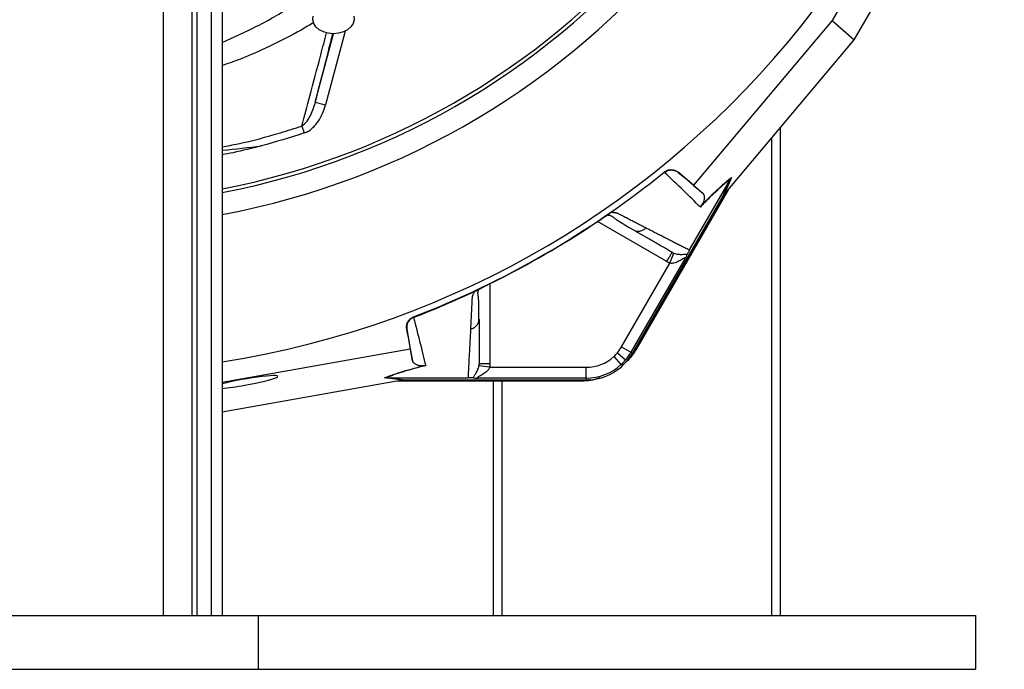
# Model space of a CAD drawing. Header units: millimetres. Extents: x 3528 to 6506, y 5193 to 8895.
# Tile 5 of 13: x 4935 to 6307, y 5193 to 6098. Entities that reach past the tile are written whole.
import ezdxf

# ---------------------------------------------------------------- set-up
doc = ezdxf.new("R2010")
doc.units = ezdxf.units.MM
doc.header["$LTSCALE"] = 5

msp = doc.modelspace()

# ---------------------------------------------------------------- linework, layer by layer
at = {"color": 7, "linetype": 'Continuous', "lineweight": 25}
for p, q in [((5217.2, 7620.3), (5217.2, 5267.5)), ((5135, 7470.3), (5135, 5267.5)), ((5175, 7470.3), (5175, 5267.5)), ((5181.9, 7470.3), (5181.9, 5267.5)), ((5201.9, 7470.3), (5201.9, 5267.5)), ((6233.9, 6385.4), (6067.2, 6096.6)), ((6098.1, 6069.5), (6272.8, 6372.2)), ((6067.2, 6096.6), (5874.2, 5866.9)), ((6067.2, 6096.6), (6098.1, 6069.5)), ((5917.4, 5854.5), (6098.1, 6069.5)), ((5346.7, 5983), (5361.2, 5979.1)), ((5328.3, 5949.5), (5331.6, 5939.9)), ((5995, 5946.9), (5995, 5267.5)), ((5833.9, 5884.9), (5833.4, 5885.4)), ((5852.5, 5885.2), (5852.9, 5884.8)), ((5874.2, 5866.9), (5852.5, 5885.2)), ((5868.5, 5776.9), (5925.5, 5875.5)), ((5914.7, 5850.9), (5925.5, 5875.6)), ((5927.2, 5878), (5916.4, 5853.3)), ((5922.2, 5860.2), (5794.9, 5639.7)), ((5874.2, 5866.9), (5886.9, 5855.8)), ((5789, 5633.1), (5914.7, 5850.9)), ((5918.4, 5855.6), (5794, 5640.2)), ((5757.3, 5827.6), (5757.7, 5827.8)), ((5790.2, 5804.7), (5792.3, 5804)), ((5862, 5764.5), (5786.8, 5634.3)), ((5841.2, 5758.5), (5846.6, 5772.4)), ((5773.8, 5641.8), (5841.2, 5758.5)), ((5571.5, 5720.3), (5571.9, 5720.5)), ((5483.7, 5683.5), (5483.9, 5682.9)), ((5574.8, 5678.4), (5575.2, 5680.6)), ((5474.5, 5666.3), (5474.4, 5666.9)), ((5474.4, 5666.9), (5479.3, 5638.9)), ((5773.8, 5641.8), (5786.8, 5634.3)), ((5217.2, 5592.5), (5479.3, 5638.9)), ((5479.3, 5638.9), (5482.6, 5622.4)), ((5762.9, 5628.2), (5773, 5617.1)), ((5768, 5633.5), (5779.4, 5623.8)), ((5786.8, 5634.3), (5789, 5633.1)), ((5794.9, 5639.7), (5794, 5640.2)), ((5589.8, 5613.3), (5575, 5615.6)), ((5589.8, 5613.3), (5724.5, 5613.3)), ((5468.5, 5595.3), (5217.2, 5550.8)), ((5470.1, 5595.6), (5443.3, 5598.6)), ((5446.2, 5598.8), (5472.9, 5595.9)), ((5446.3, 5598.8), (5560.2, 5598.8)), ((5715.8, 5594), (5461.1, 5594)), ((5715.8, 5595.1), (5467, 5595.1)), ((5472.9, 5595.9), (5724.5, 5595.9)), ((5724.5, 5598.3), (5574.1, 5598.3)), ((5595, 5594), (5595, 5267.5)), ((5715.8, 5594), (5715.8, 5595.1)), ((5724.5, 5598.3), (5724.5, 5595.9)), ((4767.2, 5267.5), (5267.2, 5267.5)), ((5267.2, 5267.5), (6267.2, 5267.5)), ((5267.2, 5267.5), (5267.2, 5192.5)), ((6267.2, 5267.5), (6267.2, 5192.5)), ((3767.2, 5192.5), (6267.2, 5192.5)), ((4767.2, 5192.5), (5267.2, 5192.5))]:
    msp.add_line(p, q, dxfattribs=at)
at = {"color": 8, "linetype": 'Continuous', "lineweight": 25}
for p, q in [((5388.7, 6081.9), (5361.2, 5979.1)), ((5346.7, 5983), (5372.2, 6078.2)), ((5983, 5932.6), (5983, 5267.5)), ((5836.7, 5760.6), (5740.1, 5816.4)), ((5590.2, 5729.8), (5590.2, 5618.3)), ((5607, 5594), (5607, 5267.5))]:
    msp.add_line(p, q, dxfattribs=at)
at = {"color": 7, "linetype": 'Continuous', "lineweight": 25, "flags": 128}
for points in [[(5372.2, 6078.2), (5365.1, 6078.8), (5358.4, 6080.7), (5352.5, 6083.7), (5347.9, 6087.7), (5344.9, 6092.4), (5343.5, 6097.5), (5344, 6102.7)], [(5400.5, 6102.7), (5400.9, 6097.5), (5399.6, 6092.4), (5396.5, 6087.7), (5391.9, 6083.7), (5386.1, 6080.7), (5379.4, 6078.8), (5372.2, 6078.2)], [(5794, 5640.2), (5787.4, 5630.4), (5786.9, 5629.7)], [(5728.5, 5596), (5727.6, 5595.8), (5715.8, 5595.1)]]:
    msp.add_lwpolyline(points, dxfattribs=at)
at = {"color": 7, "linetype": 'Continuous', "lineweight": 25}
for centre, radius, start, end in [((5017.2, 6895.3), 1290, 278.9187, 88.32), ((5017.2, 6895.3), 1052.5, 280.9542, 0), ((5017.2, 6895.3), 1057.5, 280.9017, 0), ((5017.2, 6895.3), 1087.5, 280.597, 0), ((5017.2, 6895.3), 1298.5, 291.0565, 308.9435), ((5724.5, 5670.3), 57, 319.6989, 330), ((5724.5, 5670.3), 74.5, 270, 330), ((5724.5, 5670.3), 57, 270, 312.3248), ((5724.5, 5670.3), 57, 312.3248, 319.6989), ((5724.5, 5670.3), 72, 319.6989, 330), ((5724.5, 5670.3), 72, 270, 312.3248), ((5724.5, 5670.3), 72, 312.3248, 319.6989)]:
    msp.add_arc(centre, radius, start, end, dxfattribs=at)
for centre, major_axis, ratio, start_param, end_param in [((5913.6, 5847.9), (55.5, 66.2), 0.015428, 1.483174, 1.50138), ((5247.8, 5592.5), (46.8, 8.3), 0.089192, 4.712389, 8.552062), ((5247.8, 5592.5), (46.8, 8.3), 0.089192, 3.982733, 4.712389), ((5476.2, 5595.3), (85.1, 14.9), 0.015428, 1.640213, 1.658419)]:
    msp.add_ellipse(centre, major_axis=major_axis, ratio=ratio, start_param=start_param, end_param=end_param, dxfattribs=at)
at = {"color": 8, "linetype": 'Continuous', "lineweight": 25}
for points, knots in [([(5217.2, 6066.1), (5233.3, 6073.3), (5268.6, 6089.2), (5310.4, 6113.4), (5335.7, 6130.7), (5343.5, 6136)], [0, 0, 0, 0, 0.364867, 0.80459, 1, 1, 1, 1]), ([(5344.8, 6093.7), (5339, 6090.2), (5318.7, 6078.1), (5284.6, 6060.9), (5247.9, 6044.4), (5225.7, 6036.8), (5217.2, 6033.9)], [0, 0, 0, 0, 0.1453043, 0.5012315, 0.8096719, 1, 1, 1, 1]), ([(5328.3, 5949.5), (5332, 5963.3), (5340.5, 5995.7), (5352, 6039), (5360, 6069.3), (5362.7, 6079.5)], [0, 0, 0, 0, 0.33065, 0.772869, 1, 1, 1, 1]), ([(5371.1, 6078.7), (5369, 6070.3), (5361.7, 6042.1), (5353.7, 6010.6), (5347.8, 5987.5), (5346.7, 5983)], [0, 0, 0, 0, 0.25429, 0.854049, 1, 1, 1, 1]), ([(5217.2, 5920.6), (5224.6, 5921.9), (5252, 5927), (5289, 5937.1), (5318.3, 5946.3), (5328.3, 5949.5)], [0, 0, 0, 0, 0.1964866, 0.7258843, 1, 1, 1, 1]), ([(5217.2, 5915.8), (5217.4, 5915.8), (5235.6, 5917.4), (5253.8, 5919.7), (5271.8, 5922)], [0, 0, 0, 0, 0.011045, 1, 1, 1, 1]), ([(5271.8, 5922), (5271.7, 5922), (5258.6, 5918.5), (5240.5, 5913.8), (5222.3, 5910.4), (5217.2, 5909.5)], [0, 0, 0, 0, 0.005215, 0.725118, 1, 1, 1, 1]), ([(5792.3, 5804), (5793.1, 5803.7), (5795.3, 5802.7), (5799.5, 5802.9), (5804.2, 5804.5), (5806.7, 5806.7), (5807.9, 5807.8)], [0, 0, 0, 0, 0.140589, 0.432387, 0.724184, 1, 1, 1, 1]), ([(5563.8, 5666.8), (5565.3, 5667.3), (5568.5, 5668.3), (5572.2, 5671.7), (5574.4, 5675.2), (5574.7, 5677.6), (5574.8, 5678.4)], [0, 0, 0, 0, 0.275816, 0.567614, 0.859411, 1, 1, 1, 1])]:
    msp.add_open_spline(points, degree=3, knots=knots, dxfattribs=at)
at = {"color": 7, "linetype": 'Continuous', "lineweight": 25}
for points, knots in [([(5346.7, 5983), (5345.9, 5979.9), (5344.9, 5976.8), (5342.7, 5970.7), (5341.5, 5967.7), (5338.7, 5961.9), (5337.1, 5959.1), (5334.3, 5955.1), (5333.2, 5953.8), (5331, 5951.5), (5329.8, 5950.4), (5328.3, 5949.5)], [0, 0, 0, 0, 0.25, 0.25, 0.5, 0.5, 0.75, 0.75, 0.875, 0.875, 1, 1, 1, 1]), ([(5331.6, 5939.9), (5333.6, 5940.6), (5335.5, 5941.5), (5339.2, 5943.7), (5340.9, 5945), (5344.1, 5947.8), (5345.6, 5949.4), (5348.4, 5952.6), (5349.7, 5954.3), (5353.3, 5959.6), (5355.3, 5963.3), (5358.7, 5971), (5360.1, 5975), (5361.2, 5979.1)], [0, 0, 0, 0, 0.125, 0.125, 0.25, 0.25, 0.375, 0.375, 0.5, 0.5, 0.75, 0.75, 1, 1, 1, 1]), ([(5833.4, 5885.4), (5834.7, 5886.5), (5836.2, 5887.3), (5839.5, 5888.5), (5841.2, 5888.8), (5843.8, 5888.7), (5844.7, 5888.6), (5846.4, 5888.3), (5847.2, 5888.1), (5849.7, 5887.2), (5851.1, 5886.3), (5852.5, 5885.2)], [0, 0, 0, 0, 0.25, 0.25, 0.5, 0.5, 0.625, 0.625, 0.75, 0.75, 1, 1, 1, 1]), ([(5833.9, 5884.9), (5835.3, 5886), (5836.8, 5886.9), (5840, 5888), (5841.7, 5888.3), (5844.3, 5888.3), (5845.2, 5888.2), (5846.9, 5887.9), (5847.7, 5887.7), (5849.3, 5887.1), (5850.1, 5886.7), (5851.6, 5885.8), (5852.3, 5885.3), (5852.9, 5884.8)], [0, 0, 0, 0, 0.25, 0.25, 0.5, 0.5, 0.625, 0.625, 0.75, 0.75, 0.875, 0.875, 1, 1, 1, 1]), ([(5883.6, 5836.7), (5876.1, 5844), (5868.2, 5851.7), (5851.6, 5867.7), (5843, 5876.1), (5833.8, 5884.9)], [0, 0, 0, 0, 0.5, 0.5, 1, 1, 1, 1]), ([(5925.5, 5875.5), (5923, 5873.6), (5920.3, 5871.4), (5915.8, 5867.7), (5914.3, 5866.4), (5911.1, 5863.5), (5909.4, 5862), (5904.2, 5857.2), (5900.5, 5853.7), (5892.5, 5845.8), (5888.2, 5841.5), (5883.6, 5836.7)], [0, 0, 0, 0, 0.25, 0.25, 0.375, 0.375, 0.5, 0.5, 0.75, 0.75, 1, 1, 1, 1]), ([(5885, 5838.8), (5887.3, 5841.2), (5889.5, 5843.5), (5893.8, 5847.8), (5895.9, 5849.9), (5902, 5855.9), (5905.7, 5859.5), (5911, 5864.3), (5912.7, 5865.8), (5915.9, 5868.7), (5917.5, 5870), (5921.9, 5873.8), (5924.7, 5876), (5927.2, 5878)], [0, 0, 0, 0, 0.125, 0.125, 0.25, 0.25, 0.5, 0.5, 0.625, 0.625, 0.75, 0.75, 1, 1, 1, 1]), ([(5886.9, 5855.8), (5887.5, 5855.3), (5888, 5854.6), (5888.7, 5853), (5889, 5852), (5889.2, 5850.4), (5889.2, 5849.7), (5889.1, 5848.4), (5889, 5847.7), (5888.7, 5846.4), (5888.6, 5846), (5888.3, 5845.1), (5888.2, 5844.5), (5887.7, 5843.4), (5887.4, 5842.8), (5886.8, 5841.6), (5886.6, 5841.2), (5886.2, 5840.5), (5886, 5840.2), (5885.6, 5839.6), (5885.3, 5839.2), (5885, 5838.8)], [0, 0, 0, 0, 0.25, 0.25, 0.5, 0.5, 0.625, 0.625, 0.75, 0.75, 0.8125, 0.8125, 0.875, 0.875, 0.9375, 0.9375, 0.96875, 0.96875, 0.984375, 0.984375, 1, 1, 1, 1]), ([(5737.7, 5814.7), (5738, 5815), (5738.7, 5815.4), (5739.7, 5816.1), (5740.7, 5816.7), (5741.7, 5817.4), (5742.6, 5818), (5743.6, 5818.7), (5744.6, 5819.3), (5745.5, 5819.9), (5746.4, 5820.5), (5747.6, 5821.3), (5749.1, 5822.3), (5750.7, 5823.3), (5752.2, 5824.3), (5753.7, 5825.3), (5755, 5826.1), (5756.2, 5826.9), (5757, 5827.3), (5757.3, 5827.6)], [0, 0, 0, 0, 0.043919, 0.087472, 0.13073, 0.173768, 0.216664, 0.259492, 0.30233, 0.345255, 0.388344, 0.431671, 0.51489, 0.596546, 0.677156, 0.757259, 0.837405, 0.91814, 1, 1, 1, 1]), ([(5737.7, 5814.7), (5739.6, 5816), (5743.5, 5818.6), (5748.9, 5822.2), (5753.2, 5825), (5754.9, 5826), (5755.5, 5826.4)], [0, 0, 0, 0, 0.272035, 0.551472, 0.845021, 1, 1, 1, 1]), ([(5755.3, 5825.5), (5756.2, 5825.4), (5759.4, 5824.8), (5762.3, 5822.1), (5766.4, 5819.4), (5772.4, 5815.5), (5781.1, 5810.3), (5788.4, 5806), (5792.3, 5803.8)], [0, 0, 0, 0, 0.04969, 0.167472, 0.285741, 0.412483, 0.69005, 1, 1, 1, 1]), ([(5759.8, 5829.3), (5760.2, 5829.3), (5760.9, 5829.3), (5761.9, 5829.3), (5762.9, 5829.2), (5763.8, 5829.1), (5764.7, 5829), (5765.6, 5828.9), (5766.4, 5828.7), (5767.1, 5828.5), (5768.1, 5828.2), (5769.3, 5827.7), (5770.9, 5826.8), (5772.8, 5825.8), (5775.1, 5824.7), (5778.7, 5822.8), (5783.7, 5820.2), (5790, 5816.9), (5796.1, 5813.8), (5802, 5810.7), (5805.9, 5808.7), (5807.9, 5807.8)], [0, 0, 0, 0, 0.013423, 0.026738, 0.039956, 0.053088, 0.066144, 0.079134, 0.09207, 0.104963, 0.117824, 0.141662, 0.172831, 0.217057, 0.263491, 0.312127, 0.449156, 0.58733, 0.723761, 0.861313, 1, 1, 1, 1]), ([(5807.9, 5807.8), (5808.9, 5807.2), (5811, 5806.1), (5814.1, 5804.5), (5817.2, 5803), (5820.3, 5801.4), (5823.3, 5799.8), (5826.3, 5798.3), (5829.3, 5796.8), (5832.3, 5795.3), (5835.2, 5793.8), (5838.1, 5792.3), (5841, 5790.8), (5843.9, 5789.4), (5846.7, 5787.9), (5849.5, 5786.5), (5852.3, 5785.1), (5855.1, 5783.7), (5857.8, 5782.3), (5860.5, 5780.9), (5863.2, 5779.5), (5865.9, 5778.2), (5867.7, 5777.3), (5868.5, 5776.9)], [0, 0, 0, 0, 0.045336, 0.090894, 0.136674, 0.182678, 0.228907, 0.275362, 0.322044, 0.368954, 0.416093, 0.463462, 0.511063, 0.558896, 0.606962, 0.655262, 0.703798, 0.752569, 0.801578, 0.850824, 0.900309, 0.950034, 1, 1, 1, 1]), ([(5844.2, 5773.6), (5843.2, 5774.1), (5841.3, 5775.3), (5838.3, 5777), (5835.3, 5778.8), (5832.2, 5780.5), (5829.1, 5782.3), (5826, 5784.1), (5822.9, 5785.9), (5819.8, 5787.7), (5816.6, 5789.5), (5813.4, 5791.4), (5810.2, 5793.2), (5806.9, 5795.1), (5803.6, 5797), (5800.3, 5798.9), (5797, 5800.8), (5793.6, 5802.8), (5791.4, 5804.1), (5790.2, 5804.7)], [0, 0, 0, 0, 0.061953, 0.123509, 0.18467, 0.245435, 0.305808, 0.365787, 0.425376, 0.484574, 0.543383, 0.601804, 0.659839, 0.717488, 0.774754, 0.831636, 0.888137, 0.944258, 1, 1, 1, 1]), ([(5836.7, 5760.6), (5837.7, 5762.3), (5838.7, 5764), (5840.5, 5767.1), (5841.3, 5768.6), (5842.7, 5771), (5843.3, 5771.9), (5844, 5773.2), (5844.2, 5773.6), (5844.2, 5773.6)], [0, 0, 0, 0, 0.25, 0.25, 0.5, 0.5, 0.75, 0.75, 1, 1, 1, 1]), ([(5862, 5764.5), (5862.2, 5764.9), (5862.3, 5765.2), (5862.4, 5765.7), (5862.4, 5765.9), (5862.1, 5766), (5861.8, 5765.9), (5861.1, 5765.6), (5860.8, 5765.4), (5859.6, 5764.7), (5858.7, 5764.1), (5856.9, 5762.9), (5855.9, 5762.4), (5852.9, 5760.7), (5850.8, 5759.7), (5847.4, 5758.7), (5846.2, 5758.4), (5844.3, 5758.2), (5843.7, 5758.2), (5842.4, 5758.2), (5841.8, 5758.3), (5841.2, 5758.5)], [0, 0, 0, 0, 0.0625, 0.0625, 0.125, 0.125, 0.1875, 0.1875, 0.25, 0.25, 0.375, 0.375, 0.5, 0.5, 0.75, 0.75, 0.875, 0.875, 0.9375, 0.9375, 1, 1, 1, 1]), ([(5846.6, 5772.4), (5847.7, 5772), (5848.8, 5771.7), (5850.9, 5771.2), (5851.9, 5771), (5854.8, 5770.7), (5856.5, 5770.7), (5859.6, 5770.7), (5861, 5770.8), (5863.5, 5771), (5864.6, 5771.1), (5865.5, 5771)], [0, 0, 0, 0, 0.125, 0.125, 0.25, 0.25, 0.5, 0.5, 0.75, 0.75, 1, 1, 1, 1]), ([(5865.5, 5771), (5865.3, 5770.7), (5865.1, 5770.3), (5864.7, 5769.4), (5864.4, 5768.9), (5863.8, 5767.8), (5863.5, 5767.2), (5862.8, 5765.9), (5862.4, 5765.2), (5862, 5764.5)], [0, 0, 0, 0, 0.25, 0.25, 0.5, 0.5, 0.75, 0.75, 1, 1, 1, 1]), ([(5868.5, 5776.9), (5868.1, 5776.1), (5867.7, 5775.4), (5867.1, 5774.2), (5866.8, 5773.7), (5866.3, 5772.8), (5866.1, 5772.4), (5865.8, 5771.7), (5865.6, 5771.3), (5865.5, 5771)], [0, 0, 0, 0, 0.25, 0.25, 0.5, 0.5, 0.75, 0.75, 1, 1, 1, 1]), ([(5571.9, 5720.5), (5572.1, 5720.6), (5572.5, 5720.8), (5573.1, 5721.2), (5573.8, 5721.5), (5574.5, 5721.9), (5575.3, 5722.3), (5576.1, 5722.7), (5576.9, 5723.1), (5577.7, 5723.5), (5578.6, 5724), (5579.5, 5724.4), (5580.4, 5724.9), (5581.4, 5725.4), (5582.7, 5726.1), (5584.4, 5726.9), (5586.4, 5727.9), (5588.5, 5729), (5590.6, 5730), (5592.1, 5730.7), (5592.8, 5731.1)], [0, 0, 0, 0, 0.044249, 0.088103, 0.131644, 0.174955, 0.21812, 0.261226, 0.304357, 0.347601, 0.391041, 0.434763, 0.478847, 0.523375, 0.568424, 0.654803, 0.740537, 0.826241, 0.912528, 1, 1, 1, 1]), ([(5563.8, 5666.8), (5563.8, 5668), (5563.9, 5670.5), (5564.1, 5674.2), (5564.3, 5677.9), (5564.5, 5681.7), (5564.7, 5686.7), (5565, 5692.9), (5565.3, 5699.2), (5565.5, 5704.3), (5565.7, 5707.4), (5565.8, 5709.6), (5565.9, 5710.9), (5566.1, 5712.1), (5566.4, 5713.2), (5566.8, 5714.5), (5567.4, 5716), (5568.2, 5717.6), (5568.8, 5718.7), (5569.1, 5719.2)], [0, 0, 0, 0, 0.077777, 0.1552, 0.232272, 0.308995, 0.385372, 0.530526, 0.674474, 0.747423, 0.819615, 0.846383, 0.869761, 0.889755, 0.906383, 0.929523, 0.9528, 0.976272, 1, 1, 1, 1]), ([(5569.1, 5719.2), (5569.3, 5719.3), (5569.6, 5719.4), (5570.1, 5719.7), (5570.6, 5719.9), (5571.1, 5720.1), (5571.3, 5720.2), (5571.5, 5720.3)], [0, 0, 0, 0, 0.212576, 0.416535, 0.614103, 0.807726, 1, 1, 1, 1]), ([(5575, 5678.3), (5574.9, 5686.8), (5574.7, 5698.8), (5574.6, 5711.8), (5573, 5717.5), (5574.8, 5721.1), (5575.5, 5722.4)], [0, 0, 0, 0, 0.578265, 0.819399, 0.935238, 1, 1, 1, 1]), ([(5474.4, 5666.9), (5474.1, 5668.6), (5474.1, 5670.4), (5474.6, 5673.8), (5475.2, 5675.4), (5476.5, 5677.7), (5477, 5678.4), (5478.1, 5679.7), (5478.7, 5680.3), (5480.7, 5682), (5482.1, 5682.9), (5483.7, 5683.5)], [0, 0, 0, 0, 0.25, 0.25, 0.5, 0.5, 0.625, 0.625, 0.75, 0.75, 1, 1, 1, 1]), ([(5483.9, 5682.9), (5482.3, 5682.2), (5480.8, 5681.3), (5478.2, 5679.1), (5477.1, 5677.7), (5475.8, 5675.5), (5475.4, 5674.7), (5474.9, 5673.1), (5474.6, 5672.3), (5474.3, 5670.6), (5474.3, 5669.7), (5474.3, 5668), (5474.4, 5667.2), (5474.5, 5666.3)], [0, 0, 0, 0, 0.25, 0.25, 0.5, 0.5, 0.625, 0.625, 0.75, 0.75, 0.875, 0.875, 1, 1, 1, 1]), ([(5484, 5682.9), (5487, 5670.6), (5490, 5658.9), (5495.6, 5636.5), (5498.2, 5625.9), (5500.8, 5615.7)], [0, 0, 0, 0, 0.5, 0.5, 1, 1, 1, 1]), ([(5575.2, 5680.6), (5575.2, 5679.3), (5575.2, 5676.9), (5575.2, 5673.2), (5575.2, 5669.6), (5575.2, 5665.9), (5575.2, 5662.4), (5575.2, 5658.8), (5575.2, 5655.3), (5575.2, 5651.8), (5575.2, 5648.3), (5575.2, 5644.9), (5575.2, 5641.4), (5575.2, 5638), (5575.2, 5634.7), (5575.2, 5631.3), (5575.2, 5628), (5575.2, 5624.7), (5575.2, 5621.5), (5575.2, 5619.3), (5575.2, 5618.3)], [0, 0, 0, 0, 0.0526354, 0.1056085, 0.1589205, 0.2125726, 0.2665659, 0.3209015, 0.3755805, 0.4306039, 0.4859727, 0.541688, 0.5977508, 0.6541621, 0.7109228, 0.7680338, 0.8254961, 0.8833107, 0.9414784, 1, 1, 1, 1]), ([(5560.2, 5598.8), (5560.2, 5599.9), (5560.4, 5602.1), (5560.5, 5605.4), (5560.7, 5608.7), (5560.9, 5612.1), (5561.1, 5615.5), (5561.3, 5618.9), (5561.5, 5622.4), (5561.6, 5625.9), (5561.8, 5629.5), (5562, 5633), (5562.2, 5636.6), (5562.4, 5640.3), (5562.6, 5644), (5562.8, 5647.7), (5563, 5651.4), (5563.2, 5655.2), (5563.4, 5659), (5563.6, 5662.9), (5563.7, 5665.5), (5563.8, 5666.8)], [0, 0, 0, 0, 0.055211, 0.110128, 0.164753, 0.219086, 0.273129, 0.326884, 0.38035, 0.43353, 0.486425, 0.539036, 0.591365, 0.643413, 0.695181, 0.746671, 0.797884, 0.848822, 0.899487, 0.949879, 1, 1, 1, 1]), ([(5794.9, 5639.7), (5790.6, 5632.8), (5784.9, 5623.7), (5776.3, 5617.5), (5774.1, 5616)], [0, 0, 0, 0, 0.7521447, 1, 1, 1, 1]), ([(5443.3, 5598.6), (5446.3, 5599.8), (5449.5, 5601.1), (5455.1, 5603), (5457, 5603.7), (5461.1, 5605.1), (5463.2, 5605.8), (5470, 5607.9), (5475, 5609.4), (5483.2, 5611.6), (5486.1, 5612.4), (5492, 5614), (5495.1, 5614.8), (5498.3, 5615.6)], [0, 0, 0, 0, 0.25, 0.25, 0.375, 0.375, 0.5, 0.5, 0.75, 0.75, 0.875, 0.875, 1, 1, 1, 1]), ([(5500.8, 5615.7), (5494.4, 5614.1), (5488.5, 5612.6), (5477.7, 5609.6), (5472.8, 5608.1), (5466, 5606), (5463.9, 5605.3), (5459.8, 5603.9), (5457.9, 5603.3), (5452.4, 5601.3), (5449.2, 5600), (5446.3, 5598.8)], [0, 0, 0, 0, 0.25, 0.25, 0.5, 0.5, 0.625, 0.625, 0.75, 0.75, 1, 1, 1, 1]), ([(5498.3, 5615.6), (5497.8, 5615.5), (5497.3, 5615.4), (5496.6, 5615.4), (5496.3, 5615.4), (5495.4, 5615.4), (5494.9, 5615.4), (5493.6, 5615.4), (5492.9, 5615.5), (5491.7, 5615.7), (5491.2, 5615.8), (5490.2, 5616), (5489.8, 5616.1), (5488.6, 5616.5), (5487.9, 5616.8), (5486.7, 5617.4), (5486.2, 5617.7), (5484.8, 5618.7), (5484.1, 5619.4), (5483.1, 5620.8), (5482.8, 5621.6), (5482.6, 5622.4)], [0, 0, 0, 0, 0.015625, 0.015625, 0.03125, 0.03125, 0.0625, 0.0625, 0.125, 0.125, 0.1875, 0.1875, 0.25, 0.25, 0.375, 0.375, 0.5, 0.5, 0.75, 0.75, 1, 1, 1, 1]), ([(5566.8, 5598.6), (5567.1, 5599.3), (5567.7, 5600.2), (5569.1, 5602.3), (5569.9, 5603.5), (5571.6, 5606.1), (5572.4, 5607.6), (5573.5, 5610.3), (5573.9, 5611.2), (5574.5, 5613.3), (5574.8, 5614.4), (5575, 5615.6)], [0, 0, 0, 0, 0.25, 0.25, 0.5, 0.5, 0.75, 0.75, 0.875, 0.875, 1, 1, 1, 1]), ([(5589.8, 5613.3), (5589.8, 5613.3), (5589.8, 5613.2), (5589.7, 5613.2), (5589.7, 5613), (5589.6, 5612.8), (5589.5, 5612.6), (5589.3, 5612.1), (5589.2, 5611.9), (5588.8, 5611), (5588.4, 5610.5), (5587.4, 5609), (5586.5, 5608.1), (5583.9, 5605.6), (5582, 5604.3), (5579.1, 5602.5), (5578.1, 5602), (5576.2, 5601), (5575.2, 5600.5), (5574, 5599.8), (5573.6, 5599.6), (5573, 5599.2), (5572.8, 5599), (5572.7, 5598.7), (5572.9, 5598.5), (5573.4, 5598.4), (5573.8, 5598.3), (5574.1, 5598.3)], [0, 0, 0, 0, 0.003906, 0.003906, 0.007812, 0.015625, 0.03125, 0.03125, 0.0625, 0.0625, 0.125, 0.125, 0.25, 0.25, 0.5, 0.5, 0.625, 0.625, 0.75, 0.75, 0.8125, 0.8125, 0.875, 0.875, 0.9375, 0.9375, 1, 1, 1, 1]), ([(5590.2, 5618.3), (5588.2, 5618.3), (5586.3, 5618.3), (5582.6, 5618.3), (5581, 5618.3), (5578.2, 5618.3), (5577.1, 5618.3), (5575.6, 5618.3), (5575.2, 5618.3), (5575.2, 5618.3)], [0, 0, 0, 0, 0.25, 0.25, 0.5, 0.5, 0.75, 0.75, 1, 1, 1, 1]), ([(5724.5, 5598.3), (5724.5, 5598.4), (5724.5, 5598.8), (5724.5, 5600.3), (5724.5, 5601.4), (5724.5, 5604.3), (5724.5, 5606.1), (5724.5, 5609.7), (5724.5, 5611.6), (5724.5, 5613.3)], [0, 0, 0, 0, 0.25, 0.25, 0.5, 0.5, 0.75, 0.75, 1, 1, 1, 1]), ([(5566.8, 5598.6), (5566.1, 5598.6), (5565.3, 5598.7), (5563.8, 5598.8), (5563.3, 5598.8), (5562.2, 5598.8), (5561.9, 5598.8), (5561.1, 5598.8), (5560.7, 5598.8), (5560.3, 5598.8)], [0, 0, 0, 0, 0.5, 0.5, 0.75, 0.75, 0.875, 0.875, 1, 1, 1, 1]), ([(5566.8, 5598.6), (5567.1, 5598.6), (5567.5, 5598.5), (5568.5, 5598.5), (5569.1, 5598.4), (5570.4, 5598.4), (5571.1, 5598.4), (5572.6, 5598.4), (5573.4, 5598.3), (5574.1, 5598.3)], [0, 0, 0, 0, 0.25, 0.25, 0.5, 0.5, 0.75, 0.75, 1, 1, 1, 1]), ([(5743.4, 5598.8), (5742.1, 5598.2), (5733.5, 5594.4), (5723.9, 5594.2), (5715.8, 5594)], [0, 0, 0, 0, 0.153545, 1, 1, 1, 1])]:
    msp.add_open_spline(points, degree=3, knots=knots, dxfattribs=at)
for points in [[(5331.6, 5939.9), (5311.8, 5933.3), (5291.8, 5927.3), (5271.8, 5922)], [(5852.9, 5884.8), (5865, 5874.5), (5876.3, 5864.9), (5886.9, 5855.8)], [(5925.5, 5875.6), (5926, 5876.4), (5926.6, 5877.2), (5927.2, 5878)], [(5925.5, 5875.6), (5925.5, 5875.6), (5925.5, 5875.5), (5925.5, 5875.5)], [(5914.7, 5850.9), (5915.2, 5851.8), (5915.8, 5852.6), (5916.4, 5853.3)], [(5885, 5838.8), (5884.5, 5838.2), (5884, 5837.5), (5883.6, 5836.7)], [(5592.8, 5731.1), (5642.8, 5755.8), (5691.3, 5783.8), (5737.7, 5814.7)], [(5844.2, 5773.6), (5845, 5773.1), (5845.8, 5772.8), (5846.6, 5772.4)], [(5841.2, 5758.5), (5839.6, 5759), (5838.1, 5759.8), (5836.7, 5760.6)], [(5483.9, 5682.9), (5498.4, 5688.4), (5527, 5700), (5555.2, 5712.6), (5569.1, 5719.2)], [(5482.6, 5622.4), (5480.1, 5636.1), (5477.4, 5650.7), (5474.5, 5666.3)], [(5498.3, 5615.6), (5499.1, 5615.7), (5499.9, 5615.7), (5500.8, 5615.7)], [(5575, 5615.6), (5575.1, 5616.5), (5575.2, 5617.4), (5575.2, 5618.3)], [(5590.2, 5618.3), (5590.2, 5616.6), (5590.1, 5614.9), (5589.8, 5613.3)], [(5446.2, 5598.8), (5445.2, 5598.8), (5444.2, 5598.7), (5443.3, 5598.6)], [(5446.3, 5598.8), (5446.2, 5598.8), (5446.2, 5598.8), (5446.2, 5598.8)], [(5470.1, 5595.6), (5471, 5595.8), (5472, 5595.9), (5472.9, 5595.9)]]:
    msp.add_open_spline(points, degree=3, dxfattribs=at)

doc.saveas('drawing.dxf')
